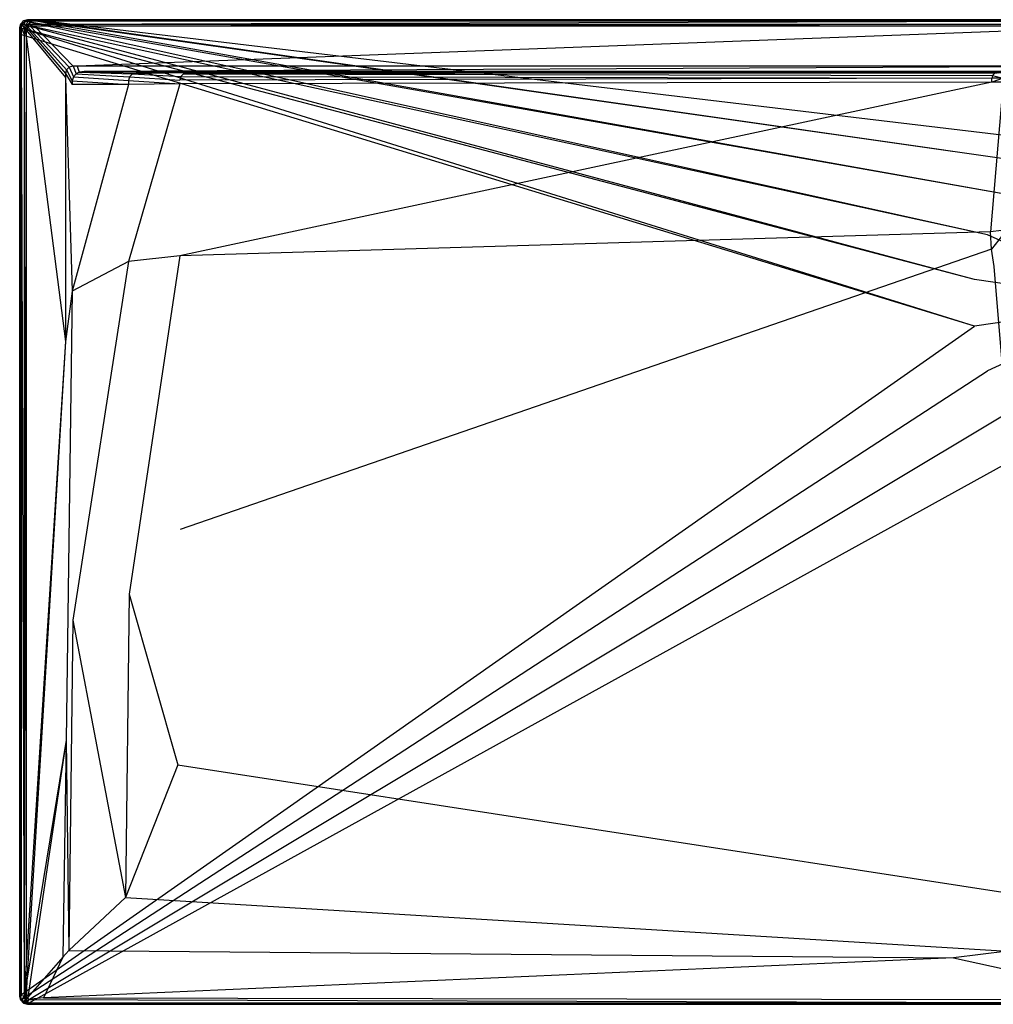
# Model space of a CAD drawing. Extents: x 0 to 1.7, y -0.75 to 0.
# Tile 1 of 8: x 0 to 0.74, y -0.75 to 0. Entities that reach past the tile are written whole.
import ezdxf

# ---------------------------------------------------------------- set-up
doc = ezdxf.new("R2010")
doc.units = 0
doc.layers.add('L1_WANNE_N_UDA1775ARA248V___0__', color=7, linetype='CONTINUOUS')

msp = doc.modelspace()

# ---------------------------------------------------------------- linework, layer by layer
at = {"layer": 'L1_WANNE_N_UDA1775ARA248V___0__', "color": 8}
for points, invisible_edges in [([(0.003008, -0.000813, 0.002101), (0.006017, 0, 0.043344), (0.006017, 0, 0.002101), (0.003008, -0.000813, 0.002101)], 13), ([(0.006017, 0, 0.043344), (0.003008, -0.000813, 0.002101), (0.003008, -0.000813, 0.043344), (0.006017, 0, 0.043344)], 14), ([(0.006017, 0), (0.003556, -0.001052), (0.003008, -0.000813), (0.006017, 0)], 13), ([(0.003008, -0.000813, 0.044495), (0.006017, 0, 0.043344), (0.003008, -0.000813, 0.043344), (0.003008, -0.000813, 0.044495)], 13), ([(0.006017, 0, 0.043344), (0.003008, -0.000813, 0.044495), (0.006017, 0, 0.044495), (0.006017, 0, 0.043344)], 14), ([(0.003566, -0.001787, 0.046974), (0.006017, 0, 0.044495), (0.003008, -0.000813, 0.044495), (0.003566, -0.001787, 0.046974)], 14), ([(0.003008, -0.000813, 0.002101), (0.006017, 0), (0.003008, -0.000813), (0.003008, -0.000813, 0.002101)], 13), ([(0.006017, 0), (0.003008, -0.000813, 0.002101), (0.006017, 0, 0.002101), (0.006017, 0)], 14), ([(0.003556, -0.001052), (0.006017, 0), (0.006607, -0.000199), (0.003556, -0.001052)], 14), ([(0.006154, -0.001049, 0.046974), (0.006017, 0, 0.044495), (0.003566, -0.001787, 0.046974), (0.006154, -0.001049, 0.046974)], 14), ([(0.006017, 0, 0.002101), (0.009775, 0), (0.006017, 0), (0.006017, 0, 0.002101)], 13), ([(0.009775, 0), (0.006017, 0, 0.002101), (0.009752, 0, 0.002101), (0.009775, 0)], 14), ([(0.009775, 0), (0.006607, -0.000199), (0.006017, 0), (0.009775, 0)], 13), ([(0.006017, 0, 0.002101), (0.009459, 0, 0.043338), (0.009752, 0, 0.002101), (0.006017, 0, 0.002101)], 13), ([(0.009459, 0, 0.043338), (0.006017, 0, 0.002101), (0.006017, 0, 0.043344), (0.009459, 0, 0.043338)], 14), ([(0.006017, 0, 0.043344), (0.009423, 0, 0.044495), (0.009459, 0, 0.043338), (0.006017, 0, 0.043344)], 13), ([(0.009423, 0, 0.044495), (0.006017, 0, 0.043344), (0.006017, 0, 0.044495), (0.009423, 0, 0.044495)], 14), ([(0.006154, -0.001049, 0.046974), (0.009423, 0, 0.044495), (0.006017, 0, 0.044495), (0.006154, -0.001049, 0.046974)], 13), ([(0.009423, 0, 0.044495), (0.006154, -0.001049, 0.046974), (0.009559, -0.001049, 0.046974), (0.009423, 0, 0.044495)], 14), ([(0.006607, -0.000199), (0.009775, 0), (0.010415, -0.000172), (0.006607, -0.000199)], 14), ([(0.009559, -0.001049, 0.046974), (0.85, 0, 0.044495), (0.009423, 0, 0.044495), (0.009559, -0.001049, 0.046974)], 13), ([(0.85, 0, 0.044495), (0.009459, 0, 0.043338), (0.009423, 0, 0.044495), (0.85, 0, 0.044495)], 14), ([(0.85, 0, 0.042676), (0.009752, 0, 0.002101), (0.009459, 0, 0.043338), (0.85, 0, 0.042676)], 14), ([(0.009459, 0, 0.043338), (0.85, 0, 0.044495), (0.85, 0, 0.042676), (0.009459, 0, 0.043338)], 13), ([(0.85, 0, 0.044495), (0.009559, -0.001049, 0.046974), (0.85, -0.001037, 0.046974), (0.85, 0, 0.044495)], 14), ([(0.009752, 0, 0.002101), (0.85, 0), (0.009775, 0), (0.009752, 0, 0.002101)], 13), ([(0.85, 0), (0.009752, 0, 0.002101), (0.85, 0, 0.002053), (0.85, 0)], 14), ([(0.009752, 0, 0.002101), (0.85, 0, 0.042676), (0.85, 0, 0.002053), (0.009752, 0, 0.002101)], 13), ([(0.85, 0), (0.010415, -0.000172), (0.009775, 0), (0.85, 0)], 13), ([(0.010415, -0.000172), (0.85, 0), (0.85, -0.000163), (0.010415, -0.000172)], 14), ([(0.000806, -0.003035, 0.043344), (0, -0.00607, 0.002101), (0, -0.00607, 0.043344), (0.000806, -0.003035, 0.043344)], 13), ([(0, -0.00607, 0.002101), (0.000806, -0.003035, 0.043344), (0.000806, -0.003035, 0.002101), (0, -0.00607, 0.002101)], 14), ([(0.000806, -0.003035), (0.000501, -0.006414), (0, -0.00607), (0.000806, -0.003035)], 13), ([(0, -0.00607, 0.044495), (0.000806, -0.003035, 0.043344), (0, -0.00607, 0.043344), (0, -0.00607, 0.044495)], 13), ([(0.000806, -0.003035, 0.043344), (0, -0.00607, 0.044495), (0.000806, -0.003035, 0.044495), (0.000806, -0.003035, 0.043344)], 14), ([(0.000806, -0.003035, 0.044495), (0, -0.00607, 0.044495), (0.00104, -0.006208, 0.046974), (0.000806, -0.003035, 0.044495)], 14), ([(0, -0.00607, 0.002101), (0.000806, -0.003035), (0, -0.00607), (0, -0.00607, 0.002101)], 13), ([(0.000806, -0.003035), (0, -0.00607, 0.002101), (0.000806, -0.003035, 0.002101), (0.000806, -0.003035)], 14), ([(0, -0.010907, 0.002101), (0, -0.00607), (0, -0.010907), (0, -0.010907, 0.002101)], 13), ([(0, -0.00607), (0, -0.010907, 0.002101), (0, -0.00607, 0.002101), (0, -0.00607)], 14), ([(0, -0.00607), (0.000501, -0.011306), (0, -0.010907), (0, -0.00607)], 13), ([(0.000501, -0.011306), (0, -0.00607), (0.000501, -0.006414), (0.000501, -0.011306)], 14), ([(0, -0.00607, 0.043344), (0, -0.010907, 0.002101), (0, -0.010907, 0.043344), (0, -0.00607, 0.043344)], 13), ([(0, -0.010907, 0.002101), (0, -0.00607, 0.043344), (0, -0.00607, 0.002101), (0, -0.010907, 0.002101)], 14), ([(0, -0.010907, 0.044495), (0.00104, -0.006208, 0.046974), (0, -0.00607, 0.044495), (0, -0.010907, 0.044495)], 14), ([(0, -0.00607, 0.044495), (0, -0.010907, 0.043344), (0, -0.010907, 0.044495), (0, -0.00607, 0.044495)], 13), ([(0, -0.010907, 0.043344), (0, -0.00607, 0.044495), (0, -0.00607, 0.043344), (0, -0.010907, 0.043344)], 14), ([(0.00104, -0.006208, 0.046974), (0, -0.010907, 0.044495), (0.00104, -0.011043, 0.046974), (0.00104, -0.006208, 0.046974)], 13), ([(0.000501, -0.006414), (0.000806, -0.003035), (0.001323, -0.003323), (0.000501, -0.006414)], 14), ([(0.001323, -0.003323), (0.727636, -0.19785), (0.000501, -0.006414), (0.001323, -0.003323)], 13), ([(0.000501, -0.006414), (0.727636, -0.233344), (0.000501, -0.011306), (0.000501, -0.006414)], 13), ([(0.727636, -0.233344), (0.000501, -0.006414), (0.727636, -0.19785), (0.727636, -0.233344)], 14), ([(0.003008, -0.000813, 0.043344), (0.000806, -0.003035, 0.002101), (0.000806, -0.003035, 0.043344), (0.003008, -0.000813, 0.043344)], 13), ([(0.000806, -0.003035, 0.002101), (0.003008, -0.000813, 0.043344), (0.003008, -0.000813, 0.002101), (0.000806, -0.003035, 0.002101)], 14), ([(0.003008, -0.000813), (0.001323, -0.003323), (0.000806, -0.003035), (0.003008, -0.000813)], 13), ([(0.000806, -0.003035, 0.044495), (0.003008, -0.000813, 0.043344), (0.000806, -0.003035, 0.043344), (0.000806, -0.003035, 0.044495)], 13), ([(0.003008, -0.000813, 0.043344), (0.000806, -0.003035, 0.044495), (0.003008, -0.000813, 0.044495), (0.003008, -0.000813, 0.043344)], 14), ([(0.000806, -0.003035, 0.044495), (0.003566, -0.001787, 0.046974), (0.003008, -0.000813, 0.044495), (0.000806, -0.003035, 0.044495)], 14), ([(0.000806, -0.003035, 0.002101), (0.003008, -0.000813), (0.000806, -0.003035), (0.000806, -0.003035, 0.002101)], 13), ([(0.003008, -0.000813), (0.000806, -0.003035, 0.002101), (0.003008, -0.000813, 0.002101), (0.003008, -0.000813)], 14), ([(0.003566, -0.001787, 0.046974), (0.000806, -0.003035, 0.044495), (0.001771, -0.003597, 0.046974), (0.003566, -0.001787, 0.046974)], 13), ([(0.000806, -0.003035, 0.044495), (0.00104, -0.006208, 0.046974), (0.001771, -0.003597, 0.046974), (0.000806, -0.003035, 0.044495)], 14), ([(0.00351, -0.006536, 0.048), (0.001771, -0.003597, 0.046974), (0.00104, -0.006208, 0.046974), (0.00351, -0.006536, 0.048)], 13), ([(0.00351, -0.011367, 0.048), (0.00104, -0.006208, 0.046974), (0.00104, -0.011043, 0.046974), (0.00351, -0.011367, 0.048)], 13), ([(0.00104, -0.006208, 0.046974), (0.00351, -0.011367, 0.048), (0.00351, -0.006536, 0.048), (0.00104, -0.006208, 0.046974)], 14), ([(0.001323, -0.003323), (0.003008, -0.000813), (0.003556, -0.001052), (0.001323, -0.003323)], 14), ([(0.003556, -0.001052), (0.737549, -0.163793), (0.001323, -0.003323), (0.003556, -0.001052)], 13), ([(0.727636, -0.19785), (0.001323, -0.003323), (0.737549, -0.163793), (0.727636, -0.19785)], 14), ([(0.003953, -0.004868, 0.048), (0.003566, -0.001787, 0.046974), (0.001771, -0.003597, 0.046974), (0.003953, -0.004868, 0.048)], 13), ([(0.001771, -0.003597, 0.046974), (0.00351, -0.006536, 0.048), (0.003953, -0.004868, 0.048), (0.001771, -0.003597, 0.046974)], 14), ([(0.004933, -0.008091, 0.048), (0.003953, -0.004868, 0.048), (0.00351, -0.006536, 0.048), (0.004933, -0.008091, 0.048)], 13), ([(0.004933, -0.012762, 0.048), (0.00351, -0.006536, 0.048), (0.00351, -0.011367, 0.048), (0.004933, -0.012762, 0.048)], 13), ([(0.00351, -0.006536, 0.048), (0.004933, -0.012762, 0.048), (0.004933, -0.008091, 0.048), (0.00351, -0.006536, 0.048)], 14), ([(0.006607, -0.000199), (0.756572, -0.133934), (0.003556, -0.001052), (0.006607, -0.000199)], 13), ([(0.737549, -0.163793), (0.003556, -0.001052), (0.756572, -0.133934), (0.737549, -0.163793)], 14), ([(0.004825, -0.003988, 0.048), (0.006154, -0.001049, 0.046974), (0.003566, -0.001787, 0.046974), (0.004825, -0.003988, 0.048)], 13), ([(0.003566, -0.001787, 0.046974), (0.003953, -0.004868, 0.048), (0.004825, -0.003988, 0.048), (0.003566, -0.001787, 0.046974)], 14), ([(0.00539, -0.00637, 0.048), (0.004825, -0.003988, 0.048), (0.003953, -0.004868, 0.048), (0.00539, -0.00637, 0.048)], 13), ([(0.003953, -0.004868, 0.048), (0.004933, -0.008091, 0.048), (0.00539, -0.00637, 0.048), (0.003953, -0.004868, 0.048)], 14), ([(0.006154, -0.001049, 0.046974), (0.004825, -0.003988, 0.048), (0.006479, -0.003541, 0.048), (0.006154, -0.001049, 0.046974)], 14), ([(0.006314, -0.005437, 0.048), (0.006479, -0.003541, 0.048), (0.004825, -0.003988, 0.048), (0.006314, -0.005437, 0.048)], 13), ([(0.004825, -0.003988, 0.048), (0.00539, -0.00637, 0.048), (0.006314, -0.005437, 0.048), (0.004825, -0.003988, 0.048)], 14), ([(0.03503, -0.040979, 0.048), (0.00539, -0.00637, 0.048), (0.004933, -0.008091, 0.048), (0.03503, -0.040979, 0.048)], 13), ([(0.035786, -0.038134, 0.048), (0.006314, -0.005437, 0.048), (0.00539, -0.00637, 0.048), (0.035786, -0.038134, 0.048)], 13), ([(0.00539, -0.00637, 0.048), (0.03503, -0.040979, 0.048), (0.035786, -0.038134, 0.048), (0.00539, -0.00637, 0.048)], 14), ([(0.006479, -0.003541, 0.048), (0.009559, -0.001049, 0.046974), (0.006154, -0.001049, 0.046974), (0.006479, -0.003541, 0.048)], 13), ([(0.006479, -0.003541, 0.048), (0.006314, -0.005437, 0.048), (0.008021, -0.004976, 0.048), (0.006479, -0.003541, 0.048)], 14), ([(0.037804, -0.036099, 0.048), (0.008021, -0.004976, 0.048), (0.006314, -0.005437, 0.048), (0.037804, -0.036099, 0.048)], 13), ([(0.006314, -0.005437, 0.048), (0.035786, -0.038134, 0.048), (0.037804, -0.036099, 0.048), (0.006314, -0.005437, 0.048)], 14), ([(0.009559, -0.001049, 0.046974), (0.006479, -0.003541, 0.048), (0.009882, -0.003541, 0.048), (0.009559, -0.001049, 0.046974)], 14), ([(0.008021, -0.004976, 0.048), (0.009882, -0.003541, 0.048), (0.006479, -0.003541, 0.048), (0.008021, -0.004976, 0.048)], 13), ([(0.010415, -0.000172), (0.783165, -0.11069), (0.006607, -0.000199), (0.010415, -0.000172)], 13), ([(0.756572, -0.133934), (0.006607, -0.000199), (0.783165, -0.11069), (0.756572, -0.133934)], 14), ([(0.009882, -0.003541, 0.048), (0.008021, -0.004976, 0.048), (0.01141, -0.004976, 0.048), (0.009882, -0.003541, 0.048)], 14), ([(0.040624, -0.035337, 0.048), (0.01141, -0.004976, 0.048), (0.008021, -0.004976, 0.048), (0.040624, -0.035337, 0.048)], 13), ([(0.008021, -0.004976, 0.048), (0.037804, -0.036099, 0.048), (0.040624, -0.035337, 0.048), (0.008021, -0.004976, 0.048)], 14), ([(0.009882, -0.003541, 0.048), (0.85, -0.001037, 0.046974), (0.009559, -0.001049, 0.046974), (0.009882, -0.003541, 0.048)], 13), ([(0.85, -0.001037, 0.046974), (0.009882, -0.003541, 0.048), (0.85, -0.003541, 0.048), (0.85, -0.001037, 0.046974)], 14), ([(0.01141, -0.004976, 0.048), (0.85, -0.003541, 0.048), (0.009882, -0.003541, 0.048), (0.01141, -0.004976, 0.048)], 13), ([(0.85, -0.000163), (0.815171, -0.095945), (0.010415, -0.000172), (0.85, -0.000163)], 13), ([(0.783165, -0.11069), (0.010415, -0.000172), (0.815171, -0.095945), (0.783165, -0.11069)], 14), ([(0.85, -0.003541, 0.048), (0.01141, -0.004976, 0.048), (0.85, -0.004976, 0.048), (0.85, -0.003541, 0.048)], 14), ([(0.043732, -0.035337, 0.048), (0.85, -0.004976, 0.048), (0.01141, -0.004976, 0.048), (0.043732, -0.035337, 0.048)], 13), ([(0.01141, -0.004976, 0.048), (0.040624, -0.035337, 0.048), (0.043732, -0.035337, 0.048), (0.01141, -0.004976, 0.048)], 14), ([(0.85, -0.004976, 0.048), (0.043732, -0.035337, 0.048), (0.85, -0.035337, 0.048), (0.85, -0.004976, 0.048)], 14), ([(0, -0.010907, 0.002101), (0, -0.74393), (0, -0.74393, 0.002101), (0, -0.010907, 0.002101)], 13), ([(0, -0.74393), (0, -0.010907, 0.002101), (0, -0.010907), (0, -0.74393)], 14), ([(0, -0.010907), (0.000518, -0.742968), (0, -0.74393), (0, -0.010907)], 13), ([(0.000518, -0.742968), (0, -0.010907), (0.000501, -0.011306), (0.000518, -0.742968)], 14), ([(0, -0.74393, 0.043344), (0, -0.010907, 0.002101), (0, -0.74393, 0.002101), (0, -0.74393, 0.043344)], 13), ([(0, -0.010907, 0.002101), (0, -0.74393, 0.043344), (0, -0.010907, 0.043344), (0, -0.010907, 0.002101)], 14), ([(0.00104, -0.743792, 0.046974), (0, -0.010907, 0.044495), (0, -0.74393, 0.044495), (0.00104, -0.743792, 0.046974)], 13), ([(0, -0.010907, 0.044495), (0.00104, -0.743792, 0.046974), (0.00104, -0.011043, 0.046974), (0, -0.010907, 0.044495)], 14), ([(0, -0.74393, 0.044495), (0, -0.010907, 0.043344), (0, -0.74393, 0.043344), (0, -0.74393, 0.044495)], 13), ([(0, -0.010907, 0.043344), (0, -0.74393, 0.044495), (0, -0.010907, 0.044495), (0, -0.010907, 0.043344)], 14), ([(0.727636, -0.233344), (0.000518, -0.742968), (0.000501, -0.011306), (0.727636, -0.233344)], 13), ([(0.00351, -0.743464, 0.048), (0.00104, -0.011043, 0.046974), (0.00104, -0.743792, 0.046974), (0.00351, -0.743464, 0.048)], 13), ([(0.00104, -0.011043, 0.046974), (0.00351, -0.743464, 0.048), (0.00351, -0.011367, 0.048), (0.00104, -0.011043, 0.046974)], 14), ([(0.004933, -0.718504, 0.048), (0.00351, -0.011367, 0.048), (0.00351, -0.743464, 0.048), (0.004933, -0.718504, 0.048)], 13), ([(0.00351, -0.011367, 0.048), (0.004933, -0.718504, 0.048), (0.004933, -0.012762, 0.048), (0.00351, -0.011367, 0.048)], 14), ([(0.03503, -0.04412, 0.048), (0.004933, -0.008091, 0.048), (0.004933, -0.012762, 0.048), (0.03503, -0.04412, 0.048)], 13), ([(0.004933, -0.008091, 0.048), (0.03503, -0.04412, 0.048), (0.03503, -0.040979, 0.048), (0.004933, -0.008091, 0.048)], 14), ([(0.03503, -0.245206, 0.048), (0.004933, -0.012762, 0.048), (0.004933, -0.718504, 0.048), (0.03503, -0.245206, 0.048)], 13), ([(0.004933, -0.012762, 0.048), (0.03503, -0.245206, 0.048), (0.03503, -0.04412, 0.048), (0.004933, -0.012762, 0.048)], 14), ([(0.04092, -0.0435, 0.048), (0.037804, -0.036099, 0.048), (0.035786, -0.038134, 0.048), (0.04092, -0.0435, 0.048)], 13), ([(0.043122, -0.041278, 0.048), (0.040624, -0.035337, 0.048), (0.037804, -0.036099, 0.048), (0.043122, -0.041278, 0.048)], 13), ([(0.037804, -0.036099, 0.048), (0.04092, -0.0435, 0.048), (0.043122, -0.041278, 0.048), (0.037804, -0.036099, 0.048)], 14), ([(0.040624, -0.035337, 0.048), (0.043122, -0.041278, 0.048), (0.045214, -0.039892, 0.048), (0.040624, -0.035337, 0.048)], 14), ([(0.045214, -0.039892, 0.048), (0.043732, -0.035337, 0.048), (0.040624, -0.035337, 0.048), (0.045214, -0.039892, 0.048)], 13), ([(0.049191, -0.039381, 0.048), (0.85, -0.035337, 0.048), (0.043732, -0.035337, 0.048), (0.049191, -0.039381, 0.048)], 13), ([(0.043732, -0.035337, 0.048), (0.045214, -0.039892, 0.048), (0.049191, -0.039381, 0.048), (0.043732, -0.035337, 0.048)], 14), ([(0.85, -0.035337, 0.048), (0.049191, -0.039381, 0.048), (0.85, -0.039486, 0.048), (0.85, -0.035337, 0.048)], 14), ([(0.040114, -0.046534, 0.048), (0.035786, -0.038134, 0.048), (0.03503, -0.040979, 0.048), (0.040114, -0.046534, 0.048)], 13), ([(0.040114, -0.049417, 0.048), (0.03503, -0.040979, 0.048), (0.03503, -0.04412, 0.048), (0.040114, -0.049417, 0.048)], 13), ([(0.03503, -0.040979, 0.048), (0.040114, -0.049417, 0.048), (0.040114, -0.046534, 0.048), (0.03503, -0.040979, 0.048)], 14), ([(0.040114, -0.206795, 0.048), (0.03503, -0.04412, 0.048), (0.03503, -0.245206, 0.048), (0.040114, -0.206795, 0.048)], 13), ([(0.03503, -0.04412, 0.048), (0.040114, -0.206795, 0.048), (0.040114, -0.049417, 0.048), (0.03503, -0.04412, 0.048)], 14), ([(0.035786, -0.038134, 0.048), (0.040114, -0.046534, 0.048), (0.04092, -0.0435, 0.048), (0.035786, -0.038134, 0.048)], 14), ([(0.082976, -0.046399, 0.047865), (0.04092, -0.0435, 0.048), (0.040114, -0.046534, 0.048), (0.082976, -0.046399, 0.047865)], 13), ([(0.083764, -0.043432, 0.047863), (0.043122, -0.041278, 0.048), (0.04092, -0.0435, 0.048), (0.083764, -0.043432, 0.047863)], 13), ([(0.04092, -0.0435, 0.048), (0.082976, -0.046399, 0.047865), (0.083764, -0.043432, 0.047863), (0.04092, -0.0435, 0.048)], 14), ([(0.085917, -0.04126, 0.047862), (0.045214, -0.039892, 0.048), (0.043122, -0.041278, 0.048), (0.085917, -0.04126, 0.047862)], 13), ([(0.043122, -0.041278, 0.048), (0.083764, -0.043432, 0.047863), (0.085917, -0.04126, 0.047862), (0.043122, -0.041278, 0.048)], 14), ([(0.088858, -0.040465, 0.047861), (0.049191, -0.039381, 0.048), (0.045214, -0.039892, 0.048), (0.088858, -0.040465, 0.047861)], 13), ([(0.045214, -0.039892, 0.048), (0.085917, -0.04126, 0.047862), (0.088858, -0.040465, 0.047861), (0.045214, -0.039892, 0.048)], 14), ([(0.85, -0.039486, 0.048), (0.049191, -0.039381, 0.048), (0.85, -0.040465, 0.047301), (0.85, -0.039486, 0.048)], 14), ([(0.85, -0.040465, 0.047301), (0.049191, -0.039381, 0.048), (0.091769, -0.040093, 0.047861), (0.85, -0.040465, 0.047301)], 14), ([(0.049191, -0.039381, 0.048), (0.088858, -0.040465, 0.047861), (0.091769, -0.040093, 0.047861), (0.049191, -0.039381, 0.048)], 14), ([(0.122099, -0.046065, 0.046051), (0.083764, -0.043432, 0.047863), (0.082976, -0.046399, 0.047865), (0.122099, -0.046065, 0.046051)], 13), ([(0.122843, -0.043265, 0.046047), (0.085917, -0.04126, 0.047862), (0.083764, -0.043432, 0.047863), (0.122843, -0.043265, 0.046047)], 13), ([(0.083764, -0.043432, 0.047863), (0.122099, -0.046065, 0.046051), (0.122843, -0.043265, 0.046047), (0.083764, -0.043432, 0.047863)], 14), ([(0.127651, -0.040465, 0.046111), (0.088858, -0.040465, 0.047861), (0.085917, -0.04126, 0.047862), (0.127651, -0.040465, 0.046111)], 14), ([(0.127651, -0.040465, 0.046111), (0.085917, -0.04126, 0.047862), (0.124875, -0.041215, 0.046042), (0.127651, -0.040465, 0.046111)], 14), ([(0.085917, -0.04126, 0.047862), (0.122843, -0.043265, 0.046047), (0.124875, -0.041215, 0.046042), (0.085917, -0.04126, 0.047862)], 14), ([(0.130192, -0.04016, 0.046228), (0.091769, -0.040093, 0.047861), (0.088858, -0.040465, 0.047861), (0.130192, -0.04016, 0.046228)], 14), ([(0.130192, -0.04016, 0.046228), (0.088858, -0.040465, 0.047861), (0.127651, -0.040465, 0.046111), (0.130192, -0.04016, 0.046228)], 14), ([(0.091769, -0.040093, 0.047861), (0.85, -0.040465, 0.04584), (0.85, -0.040465, 0.047301), (0.091769, -0.040093, 0.047861)], 14), ([(0.091769, -0.040093, 0.047861), (0.130192, -0.04016, 0.046228), (0.85, -0.040465, 0.04584), (0.091769, -0.040093, 0.047861)], 14), ([(0.74077, -0.044616, 0.038178), (0.122843, -0.043265, 0.046047), (0.122099, -0.046065, 0.046051), (0.74077, -0.044616, 0.038178)], 13), ([(0.74077, -0.044616, 0.038178), (0.122099, -0.046065, 0.046051), (0.122099, -0.04896, 0.04606), (0.74077, -0.044616, 0.038178)], 14), ([(0.74077, -0.04755, 0.038214), (0.74077, -0.044616, 0.038178), (0.122099, -0.04896, 0.04606), (0.74077, -0.04755, 0.038214)], 14), ([(0.741321, -0.04254, 0.038161), (0.124875, -0.041215, 0.046042), (0.122843, -0.043265, 0.046047), (0.741321, -0.04254, 0.038161)], 13), ([(0.122843, -0.043265, 0.046047), (0.74077, -0.044616, 0.038178), (0.741321, -0.04254, 0.038161), (0.122843, -0.043265, 0.046047)], 14), ([(0.744885, -0.040465, 0.038516), (0.127651, -0.040465, 0.046111), (0.124875, -0.041215, 0.046042), (0.744885, -0.040465, 0.038516)], 14), ([(0.744885, -0.040465, 0.038516), (0.124875, -0.041215, 0.046042), (0.742827, -0.041021, 0.038143), (0.744885, -0.040465, 0.038516)], 14), ([(0.124875, -0.041215, 0.046042), (0.741321, -0.04254, 0.038161), (0.742827, -0.041021, 0.038143), (0.124875, -0.041215, 0.046042)], 14), ([(0.745824, -0.04045, 0.039699), (0.130192, -0.04016, 0.046228), (0.127651, -0.040465, 0.046111), (0.745824, -0.04045, 0.039699)], 14), ([(0.127651, -0.040465, 0.046111), (0.744885, -0.040465, 0.038516), (0.745824, -0.04045, 0.039699), (0.127651, -0.040465, 0.046111)], 14), ([(0.130192, -0.04016, 0.046228), (0.85, -0.040465, 0.040248), (0.85, -0.040465, 0.04584), (0.130192, -0.04016, 0.046228)], 14), ([(0.130192, -0.04016, 0.046228), (0.745824, -0.04045, 0.039699), (0.85, -0.040465, 0.040248), (0.130192, -0.04016, 0.046228)], 14), ([(0.749265, -0.044543, 0.037784), (0.741321, -0.04254, 0.038161), (0.74077, -0.044616, 0.038178), (0.749265, -0.044543, 0.037784)], 13), ([(0.74077, -0.04755, 0.038214), (0.749265, -0.044543, 0.037784), (0.74077, -0.044616, 0.038178), (0.74077, -0.04755, 0.038214)], 13), ([(0.749265, -0.044543, 0.037784), (0.74077, -0.04755, 0.038214), (0.749265, -0.047479, 0.037822), (0.749265, -0.044543, 0.037784)], 14), ([(0.749807, -0.042504, 0.037767), (0.742827, -0.041021, 0.038143), (0.741321, -0.04254, 0.038161), (0.749807, -0.042504, 0.037767)], 13), ([(0.741321, -0.04254, 0.038161), (0.749265, -0.044543, 0.037784), (0.749807, -0.042504, 0.037767), (0.741321, -0.04254, 0.038161)], 14), ([(0.040114, -0.046534, 0.048), (0.082976, -0.049285, 0.047867), (0.082976, -0.046399, 0.047865), (0.040114, -0.046534, 0.048)], 14), ([(0.082976, -0.049285, 0.047867), (0.040114, -0.046534, 0.048), (0.040114, -0.049417, 0.048), (0.082976, -0.049285, 0.047867)], 13), ([(0.082976, -0.049285, 0.047867), (0.040114, -0.049417, 0.048), (0.040114, -0.206795, 0.048), (0.082976, -0.049285, 0.047867)], 14), ([(0.082976, -0.049285, 0.047867), (0.040114, -0.206795, 0.048), (0.082976, -0.184114, 0.047968), (0.082976, -0.049285, 0.047867)], 14), ([(0.082976, -0.046399, 0.047865), (0.122099, -0.04896, 0.04606), (0.122099, -0.046065, 0.046051), (0.082976, -0.046399, 0.047865)], 14), ([(0.122099, -0.04896, 0.04606), (0.082976, -0.046399, 0.047865), (0.082976, -0.049285, 0.047867), (0.122099, -0.04896, 0.04606)], 13), ([(0.122099, -0.04896, 0.04606), (0.082976, -0.049285, 0.047867), (0.082976, -0.184114, 0.047968), (0.122099, -0.04896, 0.04606)], 14), ([(0.122099, -0.04896, 0.04606), (0.082976, -0.184114, 0.047968), (0.121906, -0.179897, 0.046398), (0.122099, -0.04896, 0.04606)], 14), ([(0.74077, -0.04755, 0.038214), (0.122099, -0.04896, 0.04606), (0.121906, -0.179897, 0.046398), (0.74077, -0.04755, 0.038214)], 14), ([(0.74077, -0.04755, 0.038214), (0.121906, -0.179897, 0.046398), (0.739738, -0.161595, 0.039585), (0.74077, -0.04755, 0.038214)], 14), ([(0.749265, -0.047479, 0.037822), (0.74077, -0.04755, 0.038214), (0.739738, -0.161595, 0.039585), (0.749265, -0.047479, 0.037822)], 14), ([(0.749265, -0.047479, 0.037822), (0.739738, -0.161595, 0.039585), (0.748192, -0.160679, 0.039244), (0.749265, -0.047479, 0.037822)], 14), ([(0.85, -0.215597), (0.737549, -0.163793), (0.756572, -0.133934), (0.85, -0.215597)], 14), ([(0.739738, -0.161595, 0.039585), (0.121906, -0.179897, 0.046398), (0.122331, -0.388341, 0.046402), (0.739738, -0.161595, 0.039585)], 14), ([(0.740388, -0.174794, 0.0396), (0.739738, -0.161595, 0.039585), (0.122331, -0.388341, 0.046402), (0.740388, -0.174794, 0.0396)], 14), ([(0.85, -0.215597), (0.727636, -0.19785), (0.737549, -0.163793), (0.85, -0.215597)], 14), ([(0.748192, -0.160679, 0.039244), (0.739738, -0.161595, 0.039585), (0.740388, -0.174794, 0.0396), (0.748192, -0.160679, 0.039244)], 14), ([(0.748853, -0.16411, 0.03926), (0.748192, -0.160679, 0.039244), (0.740388, -0.174794, 0.0396), (0.748853, -0.16411, 0.03926)], 14), ([(0.748853, -0.16411, 0.03926), (0.740388, -0.174794, 0.0396), (0.742428, -0.188021, 0.039618), (0.748853, -0.16411, 0.03926)], 14), ([(0.083349, -0.437541, 0.047969), (0.121906, -0.179897, 0.046398), (0.082976, -0.184114, 0.047968), (0.083349, -0.437541, 0.047969)], 13), ([(0.121906, -0.179897, 0.046398), (0.083349, -0.437541, 0.047969), (0.122331, -0.388341, 0.046402), (0.121906, -0.179897, 0.046398)], 14), ([(0.740388, -0.174794, 0.0396), (0.122331, -0.388341, 0.046402), (0.120562, -0.56749, 0.046406), (0.740388, -0.174794, 0.0396)], 14), ([(0.742428, -0.188021, 0.039618), (0.740388, -0.174794, 0.0396), (0.120562, -0.56749, 0.046406), (0.742428, -0.188021, 0.039618)], 14), ([(0.040476, -0.457274, 0.048), (0.082976, -0.184114, 0.047968), (0.040114, -0.206795, 0.048), (0.040476, -0.457274, 0.048)], 13), ([(0.082976, -0.184114, 0.047968), (0.040476, -0.457274, 0.048), (0.083349, -0.437541, 0.047969), (0.082976, -0.184114, 0.047968)], 14), ([(0.773946, -0.567973, 0.046421), (0.742428, -0.188021, 0.039618), (0.120562, -0.56749, 0.046406), (0.773946, -0.567973, 0.046421)], 14), ([(0.85, -0.215597), (0.727636, -0.233344), (0.727636, -0.19785), (0.85, -0.215597)], 14), ([(0.035403, -0.548721, 0.048), (0.040114, -0.206795, 0.048), (0.03503, -0.245206, 0.048), (0.035403, -0.548721, 0.048)], 13), ([(0.040114, -0.206795, 0.048), (0.035403, -0.548721, 0.048), (0.040476, -0.457274, 0.048), (0.040114, -0.206795, 0.048)], 14), ([(0.85, -0.215597), (0.737549, -0.267401), (0.727636, -0.233344), (0.85, -0.215597)], 14), ([(0.85, -0.215597), (0.756572, -0.297261), (0.737549, -0.267401), (0.85, -0.215597)], 14), ([(0.000518, -0.742968), (0.727636, -0.233344), (0.737549, -0.267401), (0.000518, -0.742968)], 14), ([(0.005373, -0.731636, 0.048), (0.03503, -0.245206, 0.048), (0.004933, -0.718504, 0.048), (0.005373, -0.731636, 0.048)], 13), ([(0.03503, -0.245206, 0.048), (0.005373, -0.731636, 0.048), (0.035403, -0.548721, 0.048), (0.03503, -0.245206, 0.048)], 14), ([(0.737549, -0.267401), (0.001357, -0.746051), (0.000518, -0.742968), (0.737549, -0.267401)], 13), ([(0.001357, -0.746051), (0.737549, -0.267401), (0.756572, -0.297261), (0.001357, -0.746051)], 14), ([(0.756572, -0.297261), (0.003603, -0.74831), (0.001357, -0.746051), (0.756572, -0.297261)], 13), ([(0.003603, -0.74831), (0.756572, -0.297261), (0.783165, -0.320505), (0.003603, -0.74831)], 14), ([(0.783165, -0.320505), (0.006664, -0.749149), (0.003603, -0.74831), (0.783165, -0.320505)], 13), ([(0.006664, -0.749149), (0.783165, -0.320505), (0.815171, -0.33525), (0.006664, -0.749149)], 14), ([(0.815171, -0.33525), (0.85, -0.749158), (0.006664, -0.749149), (0.815171, -0.33525)], 13), ([(0.083349, -0.437541, 0.047969), (0.120562, -0.56749, 0.046406), (0.122331, -0.388341, 0.046402), (0.083349, -0.437541, 0.047969)], 14), ([(0.040476, -0.457274, 0.048), (0.080703, -0.668579, 0.04797), (0.083349, -0.437541, 0.047969), (0.040476, -0.457274, 0.048)], 14), ([(0.120562, -0.56749, 0.046406), (0.083349, -0.437541, 0.047969), (0.080703, -0.668579, 0.04797), (0.120562, -0.56749, 0.046406)], 13), ([(0.035403, -0.548721, 0.048), (0.037534, -0.709067, 0.048), (0.040476, -0.457274, 0.048), (0.035403, -0.548721, 0.048)], 14), ([(0.080703, -0.668579, 0.04797), (0.040476, -0.457274, 0.048), (0.037534, -0.709067, 0.048), (0.080703, -0.668579, 0.04797)], 13), ([(0.006097, -0.744576, 0.048), (0.035403, -0.548721, 0.048), (0.005373, -0.731636, 0.048), (0.006097, -0.744576, 0.048)], 13), ([(0.035403, -0.548721, 0.048), (0.006097, -0.744576, 0.048), (0.032991, -0.714198, 0.048), (0.035403, -0.548721, 0.048)], 14), ([(0.037534, -0.709067, 0.048), (0.035403, -0.548721, 0.048), (0.032991, -0.714198, 0.048), (0.037534, -0.709067, 0.048)], 13), ([(0.77824, -0.669052, 0.047971), (0.120562, -0.56749, 0.046406), (0.080703, -0.668579, 0.04797), (0.77824, -0.669052, 0.047971)], 13), ([(0.120562, -0.56749, 0.046406), (0.77824, -0.669052, 0.047971), (0.773946, -0.567973, 0.046421), (0.120562, -0.56749, 0.046406)], 14), ([(0.752796, -0.709535, 0.048), (0.080703, -0.668579, 0.04797), (0.037534, -0.709067, 0.048), (0.752796, -0.709535, 0.048)], 13), ([(0.080703, -0.668579, 0.04797), (0.752796, -0.709535, 0.048), (0.77824, -0.669052, 0.047971), (0.080703, -0.668579, 0.04797)], 14), ([(0.711486, -0.714663, 0.048), (0.037534, -0.709067, 0.048), (0.032991, -0.714198, 0.048), (0.711486, -0.714663, 0.048)], 13), ([(0.037534, -0.709067, 0.048), (0.711486, -0.714663, 0.048), (0.752796, -0.709535, 0.048), (0.037534, -0.709067, 0.048)], 14), ([(0.85, -0.714663, 0.048), (0.752796, -0.709535, 0.048), (0.711486, -0.714663, 0.048), (0.85, -0.714663, 0.048)], 13), ([(0.003953, -0.745132, 0.048), (0.004933, -0.718504, 0.048), (0.00351, -0.743464, 0.048), (0.003953, -0.745132, 0.048)], 13), ([(0.004933, -0.718504, 0.048), (0.003953, -0.745132, 0.048), (0.005373, -0.731636, 0.048), (0.004933, -0.718504, 0.048)], 14), ([(0.018044, -0.745024, 0.048), (0.032991, -0.714198, 0.048), (0.006097, -0.744576, 0.048), (0.018044, -0.745024, 0.048)], 13), ([(0.032991, -0.714198, 0.048), (0.018044, -0.745024, 0.048), (0.711486, -0.714663, 0.048), (0.032991, -0.714198, 0.048)], 14), ([(0.85, -0.745024, 0.048), (0.711486, -0.714663, 0.048), (0.018044, -0.745024, 0.048), (0.85, -0.745024, 0.048)], 13), ([(0.711486, -0.714663, 0.048), (0.85, -0.745024, 0.048), (0.85, -0.714663, 0.048), (0.711486, -0.714663, 0.048)], 14), ([(0.004825, -0.746012, 0.048), (0.005373, -0.731636, 0.048), (0.003953, -0.745132, 0.048), (0.004825, -0.746012, 0.048)], 13), ([(0.005373, -0.731636, 0.048), (0.004825, -0.746012, 0.048), (0.006097, -0.744576, 0.048), (0.005373, -0.731636, 0.048)], 14), ([(0.000518, -0.742968), (0.000806, -0.746965), (0, -0.74393), (0.000518, -0.742968)], 13), ([(0.00104, -0.743792, 0.046974), (0, -0.74393, 0.044495), (0.001771, -0.746403, 0.046974), (0.00104, -0.743792, 0.046974)], 14), ([(0, -0.74393, 0.002101), (0.000806, -0.746965), (0.000806, -0.746965, 0.002101), (0, -0.74393, 0.002101)], 13), ([(0.000806, -0.746965), (0, -0.74393, 0.002101), (0, -0.74393), (0.000806, -0.746965)], 14), ([(0, -0.74393, 0.043344), (0.000806, -0.746965, 0.002101), (0.000806, -0.746965, 0.043344), (0, -0.74393, 0.043344)], 13), ([(0.000806, -0.746965, 0.002101), (0, -0.74393, 0.043344), (0, -0.74393, 0.002101), (0.000806, -0.746965, 0.002101)], 14), ([(0, -0.74393, 0.044495), (0.000806, -0.746965, 0.044495), (0.001771, -0.746403, 0.046974), (0, -0.74393, 0.044495)], 14), ([(0.000806, -0.746965, 0.044495), (0, -0.74393, 0.043344), (0.000806, -0.746965, 0.043344), (0.000806, -0.746965, 0.044495)], 13), ([(0, -0.74393, 0.043344), (0.000806, -0.746965, 0.044495), (0, -0.74393, 0.044495), (0, -0.74393, 0.043344)], 14), ([(0.000806, -0.746965), (0.000518, -0.742968), (0.001357, -0.746051), (0.000806, -0.746965)], 14), ([(0.001357, -0.746051), (0.003008, -0.749187), (0.000806, -0.746965), (0.001357, -0.746051)], 13), ([(0.000806, -0.746965, 0.044495), (0.003566, -0.748213, 0.046974), (0.001771, -0.746403, 0.046974), (0.000806, -0.746965, 0.044495)], 14), ([(0.000806, -0.746965, 0.002101), (0.003008, -0.749187), (0.003008, -0.749187, 0.002101), (0.000806, -0.746965, 0.002101)], 13), ([(0.003008, -0.749187), (0.000806, -0.746965, 0.002101), (0.000806, -0.746965), (0.003008, -0.749187)], 14), ([(0.000806, -0.746965, 0.043344), (0.003008, -0.749187, 0.002101), (0.003008, -0.749187, 0.043344), (0.000806, -0.746965, 0.043344)], 13), ([(0.003008, -0.749187, 0.002101), (0.000806, -0.746965, 0.043344), (0.000806, -0.746965, 0.002101), (0.003008, -0.749187, 0.002101)], 14), ([(0.003566, -0.748213, 0.046974), (0.000806, -0.746965, 0.044495), (0.003008, -0.749187, 0.044495), (0.003566, -0.748213, 0.046974)], 13), ([(0.003008, -0.749187, 0.044495), (0.000806, -0.746965, 0.043344), (0.003008, -0.749187, 0.043344), (0.003008, -0.749187, 0.044495)], 13), ([(0.000806, -0.746965, 0.043344), (0.003008, -0.749187, 0.044495), (0.000806, -0.746965, 0.044495), (0.000806, -0.746965, 0.043344)], 14), ([(0.001771, -0.746403, 0.046974), (0.00351, -0.743464, 0.048), (0.00104, -0.743792, 0.046974), (0.001771, -0.746403, 0.046974)], 13), ([(0.003008, -0.749187), (0.001357, -0.746051), (0.003603, -0.74831), (0.003008, -0.749187)], 14), ([(0.00351, -0.743464, 0.048), (0.001771, -0.746403, 0.046974), (0.003953, -0.745132, 0.048), (0.00351, -0.743464, 0.048)], 14), ([(0.003566, -0.748213, 0.046974), (0.003953, -0.745132, 0.048), (0.001771, -0.746403, 0.046974), (0.003566, -0.748213, 0.046974)], 13), ([(0.003566, -0.748213, 0.046974), (0.003008, -0.749187, 0.044495), (0.006154, -0.74895, 0.046974), (0.003566, -0.748213, 0.046974)], 14), ([(0.003603, -0.74831), (0.006017, -0.75), (0.003008, -0.749187), (0.003603, -0.74831)], 13), ([(0.006154, -0.74895, 0.046974), (0.003008, -0.749187, 0.044495), (0.006017, -0.75, 0.044495), (0.006154, -0.74895, 0.046974)], 14), ([(0.006017, -0.75, 0.002101), (0.003008, -0.749187), (0.006017, -0.75), (0.006017, -0.75, 0.002101)], 13), ([(0.003008, -0.749187), (0.006017, -0.75, 0.002101), (0.003008, -0.749187, 0.002101), (0.003008, -0.749187)], 14), ([(0.006017, -0.75, 0.002101), (0.003008, -0.749187, 0.043344), (0.003008, -0.749187, 0.002101), (0.006017, -0.75, 0.002101)], 13), ([(0.003008, -0.749187, 0.043344), (0.006017, -0.75, 0.002101), (0.006017, -0.75, 0.043344), (0.003008, -0.749187, 0.043344)], 14), ([(0.006017, -0.75, 0.044495), (0.003008, -0.749187, 0.043344), (0.006017, -0.75, 0.043344), (0.006017, -0.75, 0.044495)], 13), ([(0.003008, -0.749187, 0.043344), (0.006017, -0.75, 0.044495), (0.003008, -0.749187, 0.044495), (0.003008, -0.749187, 0.043344)], 14), ([(0.003953, -0.745132, 0.048), (0.003566, -0.748213, 0.046974), (0.004825, -0.746012, 0.048), (0.003953, -0.745132, 0.048)], 14), ([(0.006154, -0.74895, 0.046974), (0.004825, -0.746012, 0.048), (0.003566, -0.748213, 0.046974), (0.006154, -0.74895, 0.046974)], 13), ([(0.006017, -0.75), (0.003603, -0.74831), (0.006664, -0.749149), (0.006017, -0.75)], 14), ([(0.006479, -0.746459, 0.048), (0.006097, -0.744576, 0.048), (0.004825, -0.746012, 0.048), (0.006479, -0.746459, 0.048)], 13), ([(0.004825, -0.746012, 0.048), (0.006154, -0.74895, 0.046974), (0.006479, -0.746459, 0.048), (0.004825, -0.746012, 0.048)], 14), ([(0.006017, -0.75, 0.044495), (0.85, -0.748963, 0.046974), (0.006154, -0.74895, 0.046974), (0.006017, -0.75, 0.044495)], 14), ([(0.85, -0.748963, 0.046974), (0.006017, -0.75, 0.044495), (0.85, -0.75, 0.044495), (0.85, -0.748963, 0.046974)], 13), ([(0.006664, -0.749149), (0.85, -0.75), (0.006017, -0.75), (0.006664, -0.749149)], 13), ([(0.85, -0.75, 0.002101), (0.006017, -0.75), (0.85, -0.75), (0.85, -0.75, 0.002101)], 13), ([(0.006017, -0.75), (0.85, -0.75, 0.002101), (0.006017, -0.75, 0.002101), (0.006017, -0.75)], 14), ([(0.85, -0.75, 0.044495), (0.006017, -0.75, 0.043344), (0.85, -0.75, 0.043344), (0.85, -0.75, 0.044495)], 13), ([(0.006017, -0.75, 0.043344), (0.85, -0.75, 0.044495), (0.006017, -0.75, 0.044495), (0.006017, -0.75, 0.043344)], 14), ([(0.85, -0.75, 0.043344), (0.006017, -0.75, 0.002101), (0.85, -0.75, 0.002101), (0.85, -0.75, 0.043344)], 13), ([(0.006017, -0.75, 0.002101), (0.85, -0.75, 0.043344), (0.006017, -0.75, 0.043344), (0.006017, -0.75, 0.002101)], 14), ([(0.006097, -0.744576, 0.048), (0.006479, -0.746459, 0.048), (0.018044, -0.745024, 0.048), (0.006097, -0.744576, 0.048)], 14), ([(0.85, -0.748963, 0.046974), (0.006479, -0.746459, 0.048), (0.006154, -0.74895, 0.046974), (0.85, -0.748963, 0.046974)], 13), ([(0.85, -0.746459, 0.048), (0.018044, -0.745024, 0.048), (0.006479, -0.746459, 0.048), (0.85, -0.746459, 0.048)], 13), ([(0.006479, -0.746459, 0.048), (0.85, -0.748963, 0.046974), (0.85, -0.746459, 0.048), (0.006479, -0.746459, 0.048)], 14), ([(0.85, -0.75), (0.006664, -0.749149), (0.85, -0.749158), (0.85, -0.75)], 14), ([(0.018044, -0.745024, 0.048), (0.85, -0.746459, 0.048), (0.85, -0.745024, 0.048), (0.018044, -0.745024, 0.048)], 14)]:
    msp.add_3dface(points, dxfattribs=dict(at, invisible_edges=invisible_edges))

doc.saveas('drawing.dxf')
